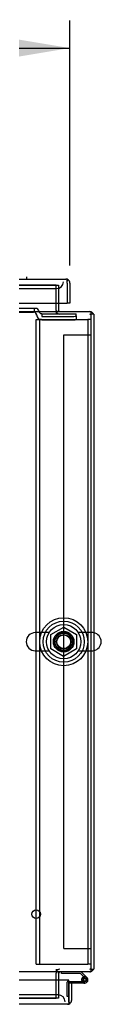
# Model space of a CAD drawing. Header units: inches. Extents: x 2 to 538, y -2 to 358.
# Tile 4 of 19: x 190.63 to 193.34, y 40.61 to 76.5. Entities that reach past the tile are written whole.
import ezdxf
from ezdxf.enums import TextEntityAlignment as Align
from ezdxf.lldxf.tags import DXFTag

# ---------------------------------------------------------------- set-up
doc = ezdxf.new("R2010")
doc.units = ezdxf.units.IN
doc.header["$MEASUREMENT"] = 0
for name, color, linetype in [('COM50677-1', 7, 'Continuous'), ('COM53964-2', 7, 'Continuous'), ('COM54746-78', 7, 'Continuous'), ('COM70220', 7, 'Continuous'), ('COM70449-3', 7, 'Continuous'), ('COM70838', 7, 'Continuous'), ('COM71197-4', 7, 'Continuous'), ('COM71198-3', 7, 'Continuous'), ('COM71199-6', 7, 'Continuous'), ('Default', 7, 'Continuous'), ('HAN13068', 7, 'Continuous'), ('NTS18024', 7, 'Continuous'), ('SCS86414', 7, 'Continuous'), ('STD26258', 7, 'Continuous'), ('WAF25377', 7, 'Continuous'), ('WAM254785', 7, 'Continuous')]:
    doc.layers.add(name, color=color, linetype=linetype)
doc.styles.add('SEACAD_Times_New_Roman', font='times.ttf')
tags = doc.linetypes.add('HIDDEN2', pattern=[0.1875, 0.125, -0.0625]).pattern_tags.tags
tags[6:7] = [DXFTag(74, 4), DXFTag(75, 0), DXFTag(340, '0'), DXFTag(46, 0.0), DXFTag(50, 0.0), DXFTag(44, 0.0), DXFTag(45, 0.0)]
tags[4:5] = [DXFTag(74, 4), DXFTag(75, 0), DXFTag(340, '0'), DXFTag(46, 0.0), DXFTag(50, 0.0), DXFTag(44, 0.0), DXFTag(45, 0.0)]
doc.dimstyles.new('HAMMOND_(STH_-_540x360)', dxfattribs={"dimtxt": 2, "dimasz": 2.5, "dimexe": 1, "dimexo": 1, "dimgap": 0.5, "dimtad": 0, "dimtih": 1, "dimtoh": 1, "dimzin": 0, "dimdsep": 46, "dimtxsty": 'SEACAD_Times_New_Roman', "dimblk1": '_SE_FILLED', "dimblk2": '_SE_FILLED', "dimsah": 1, "dimcen": 1, "dimadec": 0, "dimazin": 0, "dimtfac": 0.8, "dimtofl": 0, "dimtmove": 0, "dimatfit": 3, "dimfxl": 1, "dimtolj": 1, "dimtzin": 0, "dimarcsym": 0})

# ---------------------------------------------------------------- blocks, each defined once
blk = doc.blocks.new('SE2')
at = {"layer": 'COM50677-1', "color": 7, "linetype": 'HIDDEN2'}
for p, q in [((190.977, 65.576), (191.102, 65.576)), ((190.977, 42.076), (190.977, 65.576)), ((191.102, 42.076), (191.102, 65.576)), ((191.162, 65.576), (191.102, 65.576)), ((191.162, 65.576), (192.792, 65.576)), ((192.792, 65.576), (192.852, 65.576)), ((192.852, 65.576), (192.852, 42.076)), ((192.977, 65.576), (192.852, 65.576)), ((190.977, 42.076), (191.102, 42.076)), ((191.102, 42.076), (191.162, 42.076)), ((191.162, 42.076), (192.792, 42.076)), ((192.792, 42.076), (192.852, 42.076)), ((192.977, 42.076), (192.852, 42.076))]:
    blk.add_line(p, q, dxfattribs=at)
blk.add_circle((191.977, 53.826), 0.375, dxfattribs=at)
at = {"layer": 'COM53964-2', "color": 7, "linetype": 'HIDDEN2'}
for p, q in [((191.977, 42.639), (191.977, 65.014)), ((191.977, 65.014), (192.115, 65.014)), ((192.115, 65.014), (192.839, 65.014)), ((192.839, 65.014), (192.977, 65.014)), ((191.977, 42.639), (192.115, 42.639)), ((192.115, 42.639), (192.839, 42.639)), ((192.839, 42.639), (192.977, 42.639))]:
    blk.add_line(p, q, dxfattribs=at)
at = {"layer": 'COM54746-78', "color": 7, "linetype": 'Continuous'}
for p, q in [((191.893, 41.734), (191.893, 41.796)), ((192.586, 41.734), (191.893, 41.734)), ((192.71, 41.61), (192.586, 41.734)), ((192.612, 41.796), (192.823, 41.585)), ((192.165, 41.443), (192.745, 41.443)), ((192.745, 41.381), (192.165, 41.381)), ((192.165, 41.381), (192.165, 41.379)), ((192.69, 41.493), (192.628, 41.488)), ((192.165, 40.894), (192.165, 40.894))]:
    blk.add_line(p, q, dxfattribs=at)
at = {"layer": 'COM54746-78', "color": 7, "linetype": 'HIDDEN2'}
for p, q in [((192.103, 40.894), (192.103, 41.418)), ((192.128, 41.443), (192.165, 41.443)), ((192.628, 41.498), (192.69, 41.498)), ((192.682, 41.486), (192.682, 41.511)), ((192.781, 41.54), (192.71, 41.61)), ((192.732, 41.561), (192.757, 41.561)), ((192.757, 41.436), (192.732, 41.436)), ((192.807, 41.511), (192.807, 41.486)), ((192.165, 40.894), (192.103, 40.894))]:
    blk.add_line(p, q, dxfattribs=at)
at = {"layer": 'COM54746-78', "color": 7, "linetype": 'Continuous'}
blk.add_circle((192.745, 41.498), 0.05, dxfattribs=at)
at = {"layer": 'COM54746-78', "color": 7, "linetype": 'HIDDEN2'}
for centre, radius, start, end in [((192.128, 41.418), 0.025, 90, 180), ((192.745, 41.498), 0.117, 208.0398, 270), ((192.732, 41.511), 0.05, 90, 180), ((192.732, 41.486), 0.05, 180, 270), ((192.757, 41.511), 0.05, 0, 90), ((192.757, 41.486), 0.05, 270, 0)]:
    blk.add_arc(centre, radius, start, end, dxfattribs=at)
at = {"layer": 'COM54746-78', "color": 7, "linetype": 'Continuous'}
for radius, start, end in [(0.117, 270, 185.2159), (0.117, 185.2159, 208.0398), (0.055, 270, 185.2159), (0.055, 185.2159, 270), (0.117, 47.608, 107.0274)]:
    blk.add_arc((192.745, 41.498), radius, start, end, dxfattribs=at)
at = {"layer": 'COM70220', "color": 7, "linetype": 'HIDDEN2'}
for p, q in [((158.559, 66.698), (191.464, 66.698)), ((191.464, 66.698), (191.714, 66.698)), ((191.525, 40.954), (158.62, 40.954)), ((191.775, 40.954), (191.525, 40.954))]:
    blk.add_line(p, q, dxfattribs=at)
for centre, start, end in [((191.714, 66.948), 270, 0), ((191.775, 40.704), 0, 90)]:
    blk.add_arc(centre, 0.25, start, end, dxfattribs=at)
at = {"layer": 'COM70449-3', "color": 7, "linetype": 'HIDDEN2'}
for p, q in [((191.697, 66.824), (158.387, 66.824)), ((191.697, 66.823), (191.697, 66.824)), ((191.697, 65.904), (191.697, 65.761)), ((191.727, 65.761), (191.727, 65.856)), ((191.697, 41.891), (191.697, 41.748)), ((191.727, 41.891), (191.727, 41.796)), ((158.387, 40.829), (191.697, 40.829)), ((191.697, 40.829), (191.697, 40.829))]:
    blk.add_line(p, q, dxfattribs=at)
at = {"layer": 'COM70838', "color": 7, "linetype": 'HIDDEN2'}
for p, q in [((190.899, 65.966), (190.186, 65.966)), ((190.186, 65.841), (190.872, 65.841)), ((190.997, 65.966), (190.899, 65.966)), ((190.899, 65.966), (190.899, 65.838)), ((190.989, 65.724), (190.989, 65.747)), ((191.057, 65.908), (191.057, 65.906)), ((191.182, 65.783), (191.182, 65.681)), ((191.182, 65.781), (192.427, 65.781)), ((191.182, 65.681), (192.302, 65.681)), ((192.427, 65.699), (192.427, 65.781)), ((192.427, 65.699), (192.427, 65.573)), ((191.182, 65.554), (192.302, 65.554))]:
    blk.add_line(p, q, dxfattribs=at)
for centre, radius, start, end in [((190.872, 65.724), 0.117, 76.4554, 90), ((190.872, 65.724), 0.117, 0, 76.4554), ((191.182, 65.747), 0.193, 180, 270), ((190.997, 65.906), 0.06, 0, 90), ((191.182, 65.908), 0.125, 180, 270)]:
    blk.add_arc(centre, radius, start, end, dxfattribs=at)
for centre, major_axis, start_param, end_param in [((192.302, 65.699), (-0.125, 0), 1.570796, 3.141593), ((192.302, 65.573), (0.125, 0), 4.712389, 6.283185)]:
    blk.add_ellipse(centre, major_axis=major_axis, ratio=0.145455, start_param=start_param, end_param=end_param, dxfattribs=at)
at = {"layer": 'COM71197-4', "color": 7, "linetype": 'HIDDEN2'}
for p, q in [((191.697, 65.904), (191.697, 66.823)), ((191.697, 40.829), (191.697, 41.748))]:
    blk.add_line(p, q, dxfattribs=at)
at = {"layer": 'COM71197-4', "color": 7, "linetype": 'Continuous'}
for p, q in [((193.072, 65.761), (192.977, 65.761)), ((193.072, 65.761), (193.072, 41.891)), ((192.977, 41.891), (193.072, 41.891))]:
    blk.add_line(p, q, dxfattribs=at)
at = {"layer": 'COM71197-4', "color": 7, "linetype": 'HIDDEN2'}
for centre, radius, start, end in [((191.84, 65.904), 0.143, 180, 270), ((192.929, 65.713), 0.143, 70.3871, 90), ((192.929, 65.713), 0.048, 0, 90), ((191.84, 41.748), 0.143, 90, 180), ((192.929, 41.939), 0.048, 270, 0), ((192.929, 41.939), 0.143, 270, 289.6129)]:
    blk.add_arc(centre, radius, start, end, dxfattribs=at)
at = {"layer": 'COM71197-4', "color": 7, "linetype": 'Continuous'}
for centre, radius, start, end in [((191.84, 65.904), 0.048, 180, 270), ((192.929, 65.713), 0.143, 19.6129, 70.3871), ((191.84, 41.748), 0.048, 90, 180), ((192.929, 41.939), 0.143, 289.6129, 340.3871)]:
    blk.add_arc(centre, radius, start, end, dxfattribs=at)
at = {"layer": 'COM71198-3', "color": 7, "linetype": 'HIDDEN2'}
for p, q in [((158.292, 66.823), (191.792, 66.823)), ((191.792, 66.823), (191.792, 66.168)), ((191.792, 41.484), (191.792, 40.829)), ((191.792, 40.829), (158.292, 40.829))]:
    blk.add_line(p, q, dxfattribs=at)
at = {"layer": 'COM71198-3', "color": 7, "linetype": 'Continuous'}
for p, q in [((191.792, 66.168), (191.792, 65.904)), ((157.107, 65.856), (192.977, 65.856)), ((191.792, 65.856), (191.792, 65.904)), ((192.977, 65.713), (192.977, 65.856)), ((192.977, 41.939), (192.977, 65.713)), ((192.977, 41.796), (157.107, 41.796)), ((191.792, 41.748), (191.792, 41.796)), ((191.792, 41.748), (191.792, 41.484)), ((192.977, 41.796), (192.977, 41.939))]:
    blk.add_line(p, q, dxfattribs=at)
at = {"layer": 'COM71199-6', "color": 7, "linetype": 'Continuous'}
for p, q in [((157.967, 67.043), (192.056, 67.043)), ((192.056, 67.043), (192.056, 67.043)), ((192.056, 67.043), (192.056, 67.043)), ((192.056, 67.043), (192.056, 67.043)), ((192.104, 66.9), (192.104, 67.014)), ((192.104, 66.963), (192.143, 67.014)), ((192.104, 66.9), (192.104, 66.963)), ((192.104, 66.9), (192.104, 66.168)), ((192.104, 66.9), (192.104, 66.9)), ((192.104, 66.9), (192.104, 66.168)), ((192.199, 66.9), (192.199, 66.168)), ((157.919, 66.168), (192.104, 66.168)), ((192.199, 66.168), (192.104, 66.168)), ((192.165, 41.484), (157.98, 41.484)), ((192.165, 40.752), (192.165, 41.484)), ((192.26, 41.379), (192.165, 41.379)), ((192.165, 41.379), (192.165, 40.752)), ((192.26, 41.379), (192.26, 40.752)), ((192.117, 40.609), (158.028, 40.609)), ((192.117, 40.609), (192.117, 40.609)), ((192.117, 40.609), (192.117, 40.609)), ((192.165, 40.752), (192.165, 40.752)), ((192.165, 40.752), (192.165, 40.639)), ((192.165, 40.69), (192.165, 40.752)), ((192.165, 40.69), (192.204, 40.639))]:
    blk.add_line(p, q, dxfattribs=at)
for centre, start, end in [((192.056, 66.9), 89.9238, 90), ((192.056, 66.9), 52.4964, 89.8439), ((192.056, 66.9), 0, 52.4964), ((192.117, 40.752), 270.1561, 307.5036), ((192.117, 40.752), 270, 270.0762), ((192.117, 40.752), 307.5036, 0)]:
    blk.add_arc(centre, 0.143, start, end, dxfattribs=at)
for points in [[(192.104, 67.014), (192.096, 67.023), (192.088, 67.031), (192.076, 67.038), (192.072, 67.04), (192.064, 67.043), (192.06, 67.043), (192.056, 67.043)], [(192.165, 40.639), (192.157, 40.629), (192.149, 40.622), (192.137, 40.614), (192.133, 40.613), (192.125, 40.61), (192.121, 40.609), (192.117, 40.609)]]:
    blk.add_open_spline(points, degree=3, knots=[0, 0, 0, 0, 0.5, 0.5, 0.75, 0.75, 1, 1, 1, 1], dxfattribs=at)
at = {"layer": 'HAN13068', "color": 7, "linetype": 'Continuous'}
blk.add_line((190.631, 67.043), (190.631, 67.126), dxfattribs=at)
at = {"layer": 'NTS18024', "color": 7, "linetype": 'HIDDEN2'}
for p, q in [((191.512, 54.089), (191.977, 54.361)), ((191.977, 54.361), (192.442, 54.089)), ((191.512, 53.563), (191.512, 54.089)), ((192.442, 54.089), (192.442, 53.563)), ((191.972, 53.289), (191.512, 53.563)), ((192.442, 53.563), (191.972, 53.289))]:
    blk.add_line(p, q, dxfattribs=at)
blk.add_circle((191.977, 53.826), 0.263, dxfattribs=at)
at = {"layer": 'SCS86414', "color": 7, "linetype": 'HIDDEN2'}
for p, q in [((191.447, 54.158), (190.941, 54.158)), ((193.012, 54.158), (192.507, 54.158)), ((190.941, 53.495), (191.447, 53.495)), ((192.507, 53.495), (193.012, 53.495))]:
    blk.add_line(p, q, dxfattribs=at)
for radius in [0.625, 0.312, 0.252]:
    blk.add_circle((191.977, 53.826), radius, dxfattribs=at)
for centre, start, end in [((190.941, 53.826), 90, 270), ((193.012, 53.826), 79.6868, 90), ((193.012, 53.826), 270, 280.3132)]:
    blk.add_arc(centre, 0.331, start, end, dxfattribs=at)
at = {"layer": 'SCS86414', "color": 7, "linetype": 'Continuous'}
blk.add_arc((193.012, 53.826), 0.331, 280.3132, 79.6868, dxfattribs=at)
at = {"layer": 'STD26258', "color": 7, "linetype": 'HIDDEN2'}
blk.add_circle((190.977, 43.891), 0.156, dxfattribs=at)
at = {"layer": 'WAF25377', "color": 7, "linetype": 'HIDDEN2'}
for radius in [0.875, 0.34]:
    blk.add_circle((191.977, 53.826), radius, dxfattribs=at)
at = {"layer": 'WAM254785', "color": 7, "linetype": 'HIDDEN2'}
for radius in [0.75, 0.312]:
    blk.add_circle((191.977, 53.826), radius, dxfattribs=at)
blk = doc.blocks.new('DMBLK4457')
at = {"layer": 'Default', "linetype": 'Continuous'}
for points in [[(160.324, 75.879), (157.824, 75.463), (160.324, 75.046)], [(189.699, 75.879), (189.699, 75.046), (192.199, 75.463)]]:
    blk.add_hatch(color=7, dxfattribs=at).paths.add_polyline_path(points)
at = {"layer": 'Default', "color": 7, "linetype": 'Continuous'}
for p, q in [((157.824, 67.587), (157.824, 76.463)), ((192.199, 67.534), (192.199, 76.463)), ((157.824, 75.463), (170.117, 75.463)), ((179.905, 75.463), (192.199, 75.463))]:
    blk.add_line(p, q, dxfattribs=at)
at = {"layer": 'Default', "color": 7, "linetype": 'Continuous', "style": 'SEACAD_Times_New_Roman'}
for s, p in [('34.38', (171.599, 76.463)), ('DOOR', (170.817, 73.463))]:
    blk.add_text(s, height=2, dxfattribs=at).set_placement(p, align=Align.TOP_LEFT)
blk = doc.blocks.new('_SE_FILLED')
at = {"color": 0}
blk.add_line((0, 0), (-1, 0), dxfattribs=at)
blk.add_solid([(0, 0), (-1, -0.1665), (-1, 0.1665), (0, 0)], dxfattribs=at)

msp = doc.modelspace()

# ---------------------------------------------------------------- block references
at = {"layer": 'Default'}
msp.add_blockref('SE2', (0, 0), dxfattribs=at)

# ---------------------------------------------------------------- dimensions: what is measured, and where the dimension line sits
at = {"layer": 'Default', "color": 7, "linetype": 'Continuous'}
dim = msp.add_linear_dim(base=(157.824, 75.463), p1=(157.824, 66.587), p2=(192.199, 66.534), angle=359.9125, text='\\A1;<>\\PDOOR', dimstyle='HAMMOND_(STH_-_540x360)', dxfattribs=at)
dim.commit()
dim.dimension.update_dxf_attribs({"geometry": 'DMBLK4457', "text_midpoint": (175.011, 75.463), "dimtype": 161})

doc.saveas('drawing.dxf')
